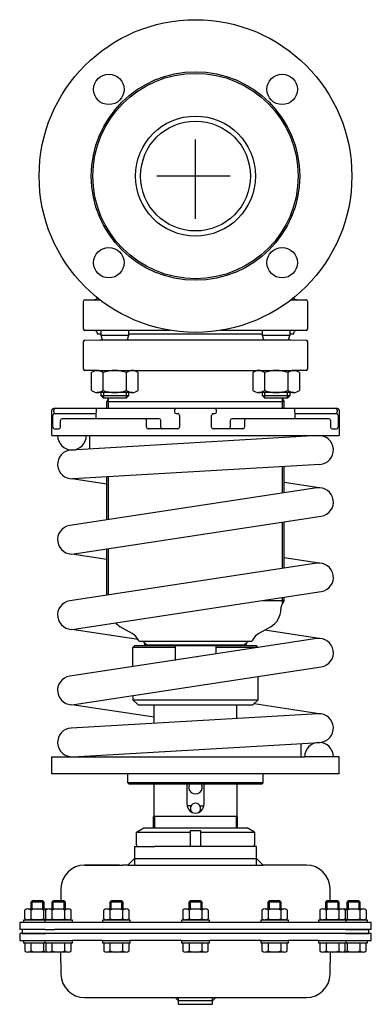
# Model space of a CAD drawing. Extents: x 741 to 949, y -495 to 87.
import ezdxf

# ---------------------------------------------------------------- set-up
doc = ezdxf.new("R2010")
doc.units = 0
doc.layers.get('0').update_dxf_attribs({"linetype": 'CONTINUOUS'})

# ---------------------------------------------------------------- blocks, each defined once
blk = doc.blocks.new('TOP__1', base_point=(691.44, -384.3))
at = {"color": 7}
for p, q in [((810.19, -393.63), (814.56, -391.11)), ((810.19, -401.11), (810.19, -393.63)), ((810.19, -393.63), (842.06, -393.63)), ((814.56, -391.11), (875.56, -391.11)), ((842.06, -392.61), (848.06, -392.61)), ((842.06, -402.11), (842.06, -392.61)), ((848.06, -392.61), (848.06, -402.11)), ((848.06, -393.63), (879.93, -393.63)), ((879.93, -393.63), (875.56, -391.11)), ((879.93, -393.63), (879.93, -401.11)), ((809.06, -402.11), (809.06, -413.11)), ((809.06, -402.11), (821.01, -402.11)), ((842.06, -402.11), (821.01, -402.11)), ((848.06, -402.11), (842.06, -402.11)), ((878.93, -402.11), (848.06, -402.11)), ((881.06, -402.11), (878.93, -402.11)), ((881.06, -413.11), (881.06, -402.11)), ((779.48, -413.11), (780.06, -413.11)), ((800.06, -413.11), (779.48, -413.11)), ((780.06, -413.11), (800.06, -413.11)), ((800.06, -413.11), (802.06, -413.11)), ((805.06, -413.11), (802.06, -413.11)), ((809.06, -409.11), (805.06, -413.11)), ((805.06, -413.11), (885.06, -413.11)), ((809.06, -409.11), (881.06, -409.11)), ((885.06, -413.11), (881.06, -409.11)), ((910.64, -413.11), (885.06, -413.11)), ((765.48, -426.86), (765.35, -434.21)), ((924.76, -434.21), (924.64, -426.86)), ((748.36, -434.21), (747.56, -435.01)), ((747.56, -435.01), (747.56, -439)), ((755.56, -435.01), (747.56, -435.01)), ((754.76, -434.21), (748.36, -434.21)), ((748.36, -439), (748.36, -434.21)), ((755.56, -435.01), (754.76, -434.21)), ((754.76, -439), (754.76, -434.21)), ((755.56, -439), (755.56, -435.01)), ((760.89, -434.21), (760.09, -435.01)), ((768.09, -435.01), (760.09, -435.01)), ((760.09, -435.01), (760.09, -439)), ((767.29, -434.21), (760.89, -434.21)), ((760.89, -439), (760.89, -434.21)), ((768.09, -435.01), (767.29, -434.21)), ((767.29, -439), (767.29, -434.21)), ((768.09, -439), (768.09, -435.01)), ((795.11, -434.21), (794.31, -435.01)), ((794.31, -435.01), (794.31, -439)), ((802.31, -435.01), (794.31, -435.01)), ((801.51, -434.21), (795.11, -434.21)), ((795.11, -439), (795.11, -434.21)), ((802.31, -435.01), (801.51, -434.21)), ((801.51, -439), (801.51, -434.21)), ((802.31, -439), (802.31, -435.01)), ((841.86, -434.21), (841.06, -435.01)), ((849.06, -435.01), (841.06, -435.01)), ((841.06, -435.01), (841.06, -439)), ((848.26, -434.21), (841.86, -434.21)), ((841.86, -434.21), (841.86, -439)), ((849.06, -435.01), (848.26, -434.21)), ((848.26, -434.21), (848.26, -439)), ((849.06, -439), (849.06, -435.01)), ((888.61, -434.21), (887.81, -435.01)), ((887.81, -435.01), (887.81, -439)), ((895.81, -435.01), (887.81, -435.01)), ((888.61, -434.21), (888.61, -439)), ((895.01, -434.21), (888.61, -434.21)), ((895.01, -434.21), (895.01, -439)), ((895.81, -435.01), (895.01, -434.21)), ((895.81, -439), (895.81, -435.01)), ((922.83, -434.21), (922.03, -435.01)), ((930.03, -435.01), (922.03, -435.01)), ((922.03, -435.01), (922.03, -439)), ((929.23, -434.21), (922.83, -434.21)), ((922.83, -434.21), (922.83, -439)), ((930.03, -435.01), (929.23, -434.21)), ((929.23, -434.21), (929.23, -439)), ((930.03, -439), (930.03, -435.01)), ((935.36, -434.21), (934.56, -435.01)), ((934.56, -435.01), (934.56, -439)), ((942.56, -435.01), (934.56, -435.01)), ((935.36, -434.21), (935.36, -439)), ((941.76, -434.21), (935.36, -434.21)), ((941.76, -434.21), (941.76, -439)), ((942.56, -435.01), (941.76, -434.21)), ((942.56, -439), (942.56, -435.01)), ((744.05, -444.84), (744.05, -439.67)), ((745.93, -439), (757.19, -439)), ((747.81, -444.84), (747.81, -439.67)), ((755.31, -444.84), (755.31, -439.67)), ((756.58, -444.84), (756.58, -439.67)), ((758.46, -439), (769.71, -439)), ((760.33, -444.84), (760.33, -439.67)), ((767.84, -444.84), (767.84, -439.67)), ((771.59, -444.84), (771.59, -439.67)), ((790.8, -444.84), (790.8, -439.67)), ((792.68, -439), (803.94, -439)), ((794.56, -444.84), (794.56, -439.67)), ((802.06, -444.84), (802.06, -439.67)), ((805.81, -444.84), (805.81, -439.67)), ((837.55, -439.67), (837.55, -444.84)), ((839.43, -439), (850.69, -439)), ((841.31, -439.67), (841.31, -444.84)), ((848.81, -439.67), (848.81, -444.84)), ((852.56, -439.67), (852.56, -444.84)), ((884.3, -439.67), (884.3, -444.84)), ((886.18, -439), (897.44, -439)), ((888.06, -439.67), (888.06, -444.84)), ((895.56, -439.67), (895.56, -444.84)), ((899.31, -439.67), (899.31, -444.84)), ((918.53, -439.67), (918.53, -444.84)), ((920.4, -439), (931.66, -439)), ((922.28, -439.67), (922.28, -444.84)), ((929.79, -439.67), (929.79, -444.84)), ((932.93, -439), (944.19, -439)), ((933.54, -439.67), (933.54, -444.84)), ((934.81, -439.67), (934.81, -444.84)), ((942.31, -439.67), (942.31, -444.84)), ((946.06, -439.67), (946.06, -444.84)), ((743.56, -447.11), (741.06, -447.11)), ((741.06, -447.11), (741.06, -451.11)), ((743.56, -447.11), (743.56, -445.51)), ((743.56, -445.51), (756.09, -445.51)), ((756.06, -447.11), (743.56, -447.11)), ((745.93, -447.11), (743.56, -447.11)), ((756.06, -445.5), (745.93, -445.5)), ((943.06, -447.1), (745.93, -447.1)), ((757.19, -445.5), (756.06, -445.5)), ((762.1, -445.51), (756.06, -445.5)), ((759.56, -447.11), (756.06, -447.11)), ((762.1, -447.11), (756.06, -447.11)), ((756.09, -447.11), (756.09, -445.51)), ((756.09, -445.51), (756.58, -445.51)), ((759.56, -447.11), (756.09, -447.11)), ((756.58, -445.51), (762.1, -445.51)), ((756.58, -445.51), (759.06, -445.51)), ((769.71, -445.5), (758.46, -445.5)), ((772.09, -447.11), (759.56, -447.11)), ((760.09, -445.5), (760.09, -445.51)), ((760.09, -447.11), (760.09, -447.11)), ((760.89, -445.51), (760.89, -445.5)), ((762.1, -445.51), (768.09, -445.51)), ((767.29, -445.51), (767.29, -445.5)), ((768.09, -445.51), (768.09, -445.5)), ((768.09, -445.51), (768.29, -445.51)), ((768.09, -447.11), (768.09, -447.11)), ((768.29, -445.51), (772.09, -445.51)), ((768.29, -445.51), (771.59, -445.51)), ((772.09, -445.51), (772.09, -447.11)), ((790.31, -447.11), (790.31, -445.51)), ((790.31, -445.51), (790.8, -445.51)), ((806.31, -447.11), (790.31, -447.11)), ((790.8, -445.51), (805.81, -445.51)), ((803.94, -445.5), (792.68, -445.5)), ((794.31, -445.5), (794.31, -445.51)), ((794.31, -447.11), (794.31, -447.11)), ((795.11, -445.51), (795.11, -445.5)), ((801.51, -445.51), (801.51, -445.5)), ((802.31, -445.51), (802.31, -445.5)), ((802.31, -447.11), (802.31, -447.11)), ((802.51, -445.51), (805.81, -445.51)), ((805.81, -445.51), (806.31, -445.51)), ((806.31, -445.51), (806.31, -447.11)), ((837.06, -447.11), (837.06, -445.51)), ((837.06, -445.51), (840.86, -445.51)), ((853.06, -447.11), (837.06, -447.11)), ((837.55, -445.51), (840.86, -445.51)), ((850.69, -445.5), (839.43, -445.5)), ((840.86, -445.51), (841.06, -445.51)), ((841.06, -445.5), (841.06, -445.51)), ((841.06, -445.51), (852.56, -445.51)), ((841.06, -447.11), (841.06, -447.11)), ((841.86, -445.5), (841.86, -445.51)), ((848.26, -445.5), (848.26, -445.51)), ((849.06, -445.51), (849.06, -445.5)), ((849.06, -447.11), (849.06, -447.11)), ((852.56, -445.51), (853.06, -445.51)), ((853.06, -445.51), (853.06, -447.11)), ((883.81, -447.11), (883.81, -445.51)), ((883.81, -445.51), (887.61, -445.51)), ((899.81, -447.11), (883.81, -447.11)), ((884.3, -445.51), (887.61, -445.51)), ((897.44, -445.5), (886.18, -445.5)), ((887.61, -445.51), (899.31, -445.51)), ((887.81, -445.5), (887.81, -445.51)), ((887.81, -447.11), (887.81, -447.11)), ((888.61, -445.5), (888.61, -445.51)), ((895.01, -445.5), (895.01, -445.51)), ((895.81, -445.51), (895.81, -445.5)), ((895.81, -447.11), (895.81, -447.11)), ((899.31, -445.51), (899.81, -445.51)), ((899.81, -445.51), (899.81, -447.11)), ((918.03, -447.11), (918.03, -445.51)), ((918.03, -445.51), (921.83, -445.51)), ((930.56, -447.11), (918.03, -447.11)), ((918.53, -445.51), (921.83, -445.51)), ((931.66, -445.5), (920.4, -445.5)), ((921.83, -445.51), (922.03, -445.51)), ((922.03, -445.5), (922.03, -445.51)), ((922.03, -445.51), (930.68, -445.51)), ((922.03, -447.11), (922.03, -447.11)), ((922.83, -445.5), (922.83, -445.51)), ((929.23, -445.5), (929.23, -445.51)), ((934.06, -445.5), (930.03, -445.51)), ((930.03, -445.51), (930.03, -445.5)), ((930.03, -447.11), (930.03, -447.11)), ((934.03, -447.11), (930.56, -447.11)), ((930.68, -445.51), (933.54, -445.51)), ((930.68, -445.51), (931.05, -445.51)), ((931.05, -445.51), (933.54, -445.51)), ((934.06, -445.5), (932.93, -445.5)), ((933.54, -445.51), (934.03, -445.51)), ((934.03, -445.51), (946.56, -445.51)), ((934.03, -445.51), (934.03, -447.11)), ((934.06, -447.11), (934.03, -447.11)), ((944.46, -445.49), (934.06, -445.5)), ((946.56, -447.11), (934.06, -447.11)), ((949.06, -447.1), (943.06, -447.1)), ((946.56, -445.51), (946.56, -447.11)), ((949.06, -451.1), (949.06, -447.1)), ((756.06, -451.11), (741.06, -451.11)), ((742.56, -453.61), (741.06, -453.61)), ((741.06, -453.61), (741.06, -457.61)), ((742.56, -451.11), (742.56, -453.61)), ((742.56, -453.61), (756.56, -453.61)), ((761.06, -453.61), (742.56, -453.61)), ((756.06, -451.11), (761.69, -451.11)), ((929.06, -453.61), (761.06, -453.61)), ((934.06, -451.11), (761.69, -451.11)), ((947.56, -453.61), (929.06, -453.61)), ((933.56, -453.61), (947.56, -453.61)), ((943.06, -451.1), (934.06, -451.11)), ((934.06, -451.11), (947.56, -451.11)), ((935.36, -451.11), (935.36, -451.11)), ((941.76, -451.1), (941.76, -451.11)), ((942.56, -451.11), (942.56, -451.1)), ((949.06, -451.1), (943.06, -451.1)), ((947.56, -453.61), (947.56, -451.11)), ((949.06, -453.61), (947.56, -453.61)), ((949.06, -457.61), (949.06, -453.61)), ((741.06, -457.61), (756.06, -457.61)), ((743.56, -457.61), (756.06, -457.61)), ((743.56, -459.21), (743.56, -457.61)), ((756.09, -459.21), (743.56, -459.21)), ((744.05, -459.21), (744.05, -463.85)), ((747.81, -463.85), (747.81, -459.21)), ((755.31, -463.85), (755.31, -459.21)), ((756.06, -457.61), (756.09, -457.61)), ((756.06, -457.61), (762.1, -457.61)), ((756.09, -457.61), (759.56, -457.61)), ((756.09, -459.21), (756.09, -457.61)), ((756.58, -459.21), (756.09, -459.21)), ((759.56, -459.21), (756.58, -459.21)), ((759.06, -459.21), (756.58, -459.21)), ((756.58, -459.21), (756.58, -463.85)), ((759.56, -457.61), (772.09, -457.61)), ((771.59, -459.21), (759.56, -459.21)), ((772.09, -459.21), (759.56, -459.21)), ((760.09, -457.61), (760.09, -457.61)), ((760.33, -463.85), (760.33, -459.21)), ((767.84, -463.85), (767.84, -459.21)), ((768.09, -457.61), (768.09, -457.61)), ((771.59, -463.85), (771.59, -459.21)), ((790.31, -457.61), (772.09, -457.61)), ((772.09, -457.61), (772.09, -459.21)), ((790.31, -457.61), (806.31, -457.61)), ((790.31, -459.21), (790.31, -457.61)), ((790.8, -459.21), (790.31, -459.21)), ((805.81, -459.21), (790.8, -459.21)), ((790.8, -459.21), (790.8, -463.85)), ((806.31, -459.21), (790.8, -459.21)), ((794.31, -457.61), (794.31, -457.61)), ((794.56, -463.85), (794.56, -459.21)), ((802.06, -463.85), (802.06, -459.21)), ((802.31, -457.61), (802.31, -457.61)), ((805.81, -463.85), (805.81, -459.21)), ((837.06, -457.61), (806.31, -457.61)), ((806.31, -457.61), (806.31, -459.21)), ((837.06, -457.61), (853.06, -457.61)), ((837.06, -459.21), (837.06, -457.61)), ((839.14, -459.21), (837.06, -459.21)), ((839.14, -459.21), (837.55, -459.21)), ((837.55, -459.21), (837.55, -463.85)), ((840.86, -459.21), (839.14, -459.21)), ((841.06, -459.21), (839.14, -459.21)), ((841.06, -457.61), (841.06, -457.61)), ((852.56, -459.21), (841.06, -459.21)), ((841.31, -459.21), (841.31, -463.85)), ((848.81, -459.21), (848.81, -463.85)), ((849.06, -457.61), (849.06, -457.61)), ((852.56, -463.85), (852.56, -459.21)), ((853.06, -459.21), (852.56, -459.21)), ((883.81, -457.61), (853.06, -457.61)), ((853.06, -457.61), (853.06, -459.21)), ((883.81, -457.61), (899.81, -457.61)), ((883.81, -459.21), (883.81, -457.61)), ((899.31, -459.21), (883.81, -459.21)), ((899.31, -459.21), (884.3, -459.21)), ((884.3, -459.21), (884.3, -463.85)), ((887.81, -457.61), (887.81, -457.61)), ((888.06, -459.21), (888.06, -463.85)), ((895.56, -459.21), (895.56, -463.85)), ((895.81, -457.61), (895.81, -457.61)), ((899.81, -459.21), (899.31, -459.21)), ((899.31, -463.85), (899.31, -459.21)), ((918.03, -457.61), (899.81, -457.61)), ((899.81, -457.61), (899.81, -459.21)), ((918.03, -457.61), (930.56, -457.61)), ((918.03, -459.21), (918.03, -457.61)), ((920.11, -459.21), (918.03, -459.21)), ((920.11, -459.21), (918.53, -459.21)), ((918.53, -459.21), (918.53, -463.85)), ((921.83, -459.21), (920.11, -459.21)), ((922.03, -459.21), (920.11, -459.21)), ((922.03, -457.61), (922.03, -457.61)), ((930.77, -459.21), (922.03, -459.21)), ((922.28, -459.21), (922.28, -463.85)), ((929.79, -459.21), (929.79, -463.85)), ((930.03, -457.61), (930.03, -457.61)), ((930.56, -457.61), (934.03, -457.61)), ((930.77, -459.21), (930.68, -459.21)), ((933.54, -459.21), (930.77, -459.21)), ((931.05, -459.21), (930.77, -459.21)), ((933.54, -459.21), (931.05, -459.21)), ((933.54, -463.85), (933.54, -459.21)), ((934.03, -459.21), (933.54, -459.21)), ((934.03, -457.61), (934.03, -459.21)), ((934.03, -457.61), (934.06, -457.61)), ((946.56, -459.21), (934.03, -459.21)), ((934.06, -457.61), (946.56, -457.61)), ((934.06, -457.61), (949.06, -457.61)), ((934.81, -459.21), (934.81, -463.85)), ((942.31, -459.21), (942.31, -463.85)), ((946.06, -463.85), (946.06, -459.21)), ((946.56, -457.61), (946.56, -459.21)), ((757.19, -464.51), (745.93, -464.51)), ((769.71, -464.51), (758.46, -464.51)), ((765.25, -464.45), (765.48, -477.67)), ((803.94, -464.51), (792.68, -464.51)), ((850.69, -464.51), (839.43, -464.51)), ((897.44, -464.51), (886.18, -464.51)), ((931.66, -464.51), (920.4, -464.51)), ((924.64, -477.67), (924.87, -464.45)), ((944.19, -464.51), (932.93, -464.51)), ((779.48, -491.42), (910.64, -491.42)), ((835.06, -493.42), (833.06, -491.42)), ((835.06, -495.42), (835.06, -491.42)), ((855.06, -493.42), (835.06, -493.42)), ((855.06, -495.42), (855.06, -491.42)), ((857.06, -491.42), (855.06, -493.42)), ((835.06, -495.42), (855.06, -495.42))]:
    blk.add_line(p, q, dxfattribs=at)
for centre, radius, start, end in [((811.19, -401.11), 1, 180, 270), ((878.93, -401.11), 1, 270, 0), ((779.48, -427.11), 14, 90, 179), ((910.64, -427.11), 14, 1, 90), ((745.93, -441.99), 2.99, 51.05281, 128.94719), ((751.56, -449.95), 10.94, 69.94743, 110.05257), ((757.19, -441.99), 2.99, 77.73433, 128.94719), ((758.46, -441.99), 2.99, 51.05281, 128.94719), ((764.09, -449.95), 10.94, 69.94743, 110.05257), ((769.71, -441.99), 2.99, 51.05281, 128.94719), ((792.68, -441.99), 2.99, 51.05281, 128.94719), ((798.31, -449.95), 10.94, 69.94743, 110.05257), ((803.94, -441.99), 2.99, 51.05281, 128.94719), ((839.43, -441.99), 2.99, 51.05281, 128.94719), ((845.06, -449.95), 10.94, 69.94743, 110.05257), ((850.69, -441.99), 2.99, 51.05281, 128.94719), ((886.18, -441.99), 2.99, 51.05281, 128.94719), ((891.81, -449.95), 10.94, 69.94743, 110.05257), ((897.44, -441.99), 2.99, 51.05281, 128.94719), ((920.4, -441.99), 2.99, 51.05281, 128.94719), ((926.03, -449.95), 10.94, 69.94743, 110.05257), ((931.66, -441.99), 2.99, 51.05281, 128.94719), ((932.93, -441.99), 2.99, 51.05281, 102.26567), ((938.56, -449.95), 10.94, 69.94743, 110.05257), ((944.19, -441.99), 2.99, 51.05281, 128.94719), ((745.93, -442.52), 2.99, 231.05281, 308.94719), ((751.56, -434.56), 10.94, 249.94743, 290.05257), ((757.19, -442.52), 2.99, 231.05281, 282.26567), ((758.46, -442.52), 2.99, 231.05281, 308.94719), ((764.09, -434.56), 10.94, 249.94743, 290.05257), ((769.71, -442.52), 2.99, 231.05281, 308.94719), ((792.68, -442.52), 2.99, 231.05281, 308.94719), ((798.31, -434.56), 10.94, 249.94743, 290.05257), ((803.94, -442.52), 2.99, 231.05281, 308.94719), ((839.43, -442.52), 2.99, 231.05281, 308.94719), ((845.06, -434.56), 10.94, 249.94743, 290.05257), ((850.69, -442.52), 2.99, 231.05281, 308.94719), ((886.18, -442.52), 2.99, 231.05281, 308.94719), ((891.81, -434.56), 10.94, 249.94743, 290.05257), ((897.44, -442.52), 2.99, 231.05281, 308.94719), ((920.4, -442.52), 2.99, 231.05281, 308.94719), ((926.03, -434.56), 10.94, 249.94743, 290.05257), ((931.66, -442.52), 2.99, 231.05281, 308.94719), ((932.93, -442.52), 2.99, 257.73433, 308.94719), ((938.56, -434.56), 10.94, 249.94743, 268.24415), ((938.56, -434.56), 10.94, 271.89724, 290.05257), ((944.19, -442.52), 2.99, 231.05281, 265.05613), ((944.19, -442.52), 2.99, 274.94387, 308.94719), ((932.56, -453.61), 1, 359.9999999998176, 0), ((745.93, -461.53), 2.99, 231.05281, 308.94719), ((751.56, -453.57), 10.94, 249.94743, 290.05257), ((757.19, -461.53), 2.99, 231.05281, 282.26567), ((758.46, -461.53), 2.99, 231.05281, 308.94719), ((764.09, -453.57), 10.94, 249.94743, 290.05257), ((769.71, -461.53), 2.99, 231.05281, 308.94719), ((792.68, -461.53), 2.99, 231.05281, 308.94719), ((798.31, -453.57), 10.94, 249.94743, 290.05257), ((803.94, -461.53), 2.99, 231.05281, 308.94719), ((839.43, -461.53), 2.99, 231.05281, 308.94719), ((845.06, -453.57), 10.94, 249.94743, 290.05257), ((850.69, -461.53), 2.99, 231.05281, 308.94719), ((886.18, -461.53), 2.99, 231.05281, 308.94719), ((891.81, -453.57), 10.94, 249.94743, 290.05257), ((897.44, -461.53), 2.99, 231.05281, 308.94719), ((920.4, -461.53), 2.99, 231.05281, 308.94719), ((926.03, -453.57), 10.94, 249.94743, 290.05257), ((931.66, -461.53), 2.99, 231.05281, 308.94719), ((932.93, -461.53), 2.99, 257.73433, 308.94719), ((938.56, -453.57), 10.94, 249.94743, 290.05257), ((944.19, -461.53), 2.99, 231.05281, 308.94719), ((779.48, -477.42), 14, 181, 270), ((910.64, -477.42), 14, 270, 359)]:
    blk.add_arc(centre, radius, start, end, dxfattribs=at)

msp = doc.modelspace()

# ---------------------------------------------------------------- linework, layer by layer
at = {"color": 1}
for p, q in [((845.06, -30.67), (845.06, 16.29)), ((865.52, -5.42), (822.17, -5.42))]:
    msp.add_line(p, q, dxfattribs=at)
at = {"color": 7}
for p, q in [((778.66, -79.75), (778.66, -95.75)), ((779.64, -78.75), (784.22, -78.63)), ((779.64, -78.75), (788.67, -78.75)), ((901.45, -78.75), (910.48, -78.75)), ((905.9, -78.63), (910.48, -78.75)), ((911.46, -95.75), (911.46, -79.75)), ((830.34, -96.74), (779.64, -96.74)), ((785.8, -96.91), (779.64, -96.74)), ((786.74, -97.65), (787.08, -98.92)), ((789.33, -98.92), (787.08, -98.92)), ((789.33, -99.74), (789.33, -96.74)), ((805.33, -96.74), (805.33, -99.74)), ((884.79, -98.92), (805.33, -98.92)), ((910.48, -96.74), (859.78, -96.74)), ((884.79, -99.74), (884.79, -96.74)), ((900.79, -96.74), (900.79, -99.74)), ((903.04, -98.92), (900.79, -98.92)), ((903.04, -98.92), (903.38, -97.65)), ((910.48, -96.74), (904.32, -96.91)), ((778.65, -103.55), (778.65, -119.38)), ((779.63, -102.55), (788.56, -102.31)), ((788.56, -102.31), (901.56, -102.31)), ((805.33, -99.74), (789.33, -99.74)), ((789.97, -102.31), (789.33, -99.74)), ((789.94, -102.31), (789.95, -102.24)), ((805.33, -99.74), (804.69, -102.31)), ((804.72, -102.31), (804.7, -102.24)), ((900.79, -99.74), (884.79, -99.74)), ((885.43, -102.31), (884.79, -99.74)), ((885.41, -102.24), (885.4, -102.31)), ((900.15, -102.31), (900.79, -99.74)), ((900.16, -102.24), (900.18, -102.31)), ((901.56, -102.31), (910.49, -102.55)), ((911.47, -119.38), (911.47, -103.55)), ((785.15, -120.48), (779.63, -120.38)), ((783.47, -132.25), (783.47, -121.7)), ((785.15, -120.48), (904.97, -120.48)), ((786.94, -120.48), (807.72, -120.48)), ((790.4, -132.25), (790.4, -121.7)), ((804.26, -132.25), (804.26, -121.7)), ((811.19, -132.25), (811.19, -121.7)), ((878.93, -121.7), (878.93, -132.25)), ((882.4, -120.48), (903.18, -120.48)), ((885.86, -121.7), (885.86, -132.25)), ((899.72, -121.7), (899.72, -132.25)), ((910.48, -120.38), (904.97, -120.48)), ((906.65, -121.7), (906.65, -132.25)), ((807.72, -133.48), (786.94, -133.48)), ((789.33, -135.53), (789.33, -133.48)), ((790.58, -133.48), (790.58, -136.78)), ((804.08, -133.48), (804.08, -136.78)), ((805.33, -133.48), (805.33, -135.53)), ((903.18, -133.48), (882.4, -133.48)), ((884.79, -135.53), (884.79, -133.48)), ((886.04, -136.78), (886.04, -133.48)), ((899.54, -136.78), (899.54, -133.48)), ((900.79, -133.48), (900.79, -135.53)), ((790.58, -136.78), (789.33, -135.53)), ((805.33, -135.53), (789.33, -135.53)), ((804.08, -136.78), (790.58, -136.78)), ((897.56, -138.93), (792.56, -138.93)), ((792.56, -142.99), (792.56, -138.95)), ((793.51, -142.99), (793.51, -137.26)), ((805.33, -135.53), (804.08, -136.78)), ((886.04, -136.78), (884.79, -135.53)), ((900.79, -135.53), (884.79, -135.53)), ((899.54, -136.78), (886.04, -136.78)), ((896.61, -142.99), (896.61, -137.26)), ((897.56, -142.99), (897.56, -138.93)), ((900.79, -135.53), (899.54, -136.78)), ((760.06, -158.99), (760.06, -143.99)), ((929.06, -142.99), (761.06, -142.99)), ((761.16, -144.99), (761.16, -143.99)), ((786.55, -144.99), (786.55, -142.99)), ((832.56, -143.99), (832.56, -144.99)), ((857.56, -144.99), (857.56, -143.99)), ((903.57, -142.99), (903.57, -144.99)), ((928.95, -143.99), (928.95, -144.99)), ((930.06, -143.99), (930.06, -158.99)), ((760.73, -153.99), (760.73, -146.99)), ((761.59, -145.99), (785.55, -145.99)), ((765.19, -153.99), (765.19, -149.99)), ((823.46, -148.99), (766.19, -148.99)), ((786.01, -145.88), (786.01, -148.99)), ((815.99, -153.99), (815.99, -149.99)), ((824.46, -153.99), (824.46, -149.99)), ((833.56, -145.99), (834.56, -145.99)), ((835.56, -146.99), (835.56, -153.99)), ((854.56, -153.99), (854.56, -146.99)), ((855.56, -145.99), (856.56, -145.99)), ((865.65, -149.99), (865.65, -153.99)), ((923.93, -148.99), (866.65, -148.99)), ((874.13, -149.99), (874.13, -153.99)), ((904.11, -148.99), (904.11, -145.88)), ((904.57, -145.99), (928.39, -145.99)), ((924.93, -149.99), (924.93, -153.99)), ((929.39, -146.99), (929.39, -153.99)), ((761.73, -154.99), (764.19, -154.99)), ((834.56, -154.99), (816.99, -154.99)), ((873.13, -154.99), (855.56, -154.99)), ((925.93, -154.99), (928.39, -154.99)), ((760.06, -158.99), (930.06, -158.99)), ((917.67, -159.01), (771.47, -167.51)), ((782.56, -166.86), (782.56, -158.99)), ((907.56, -159.59), (907.56, -158.99)), ((918.65, -175.98), (772.45, -184.48)), ((896.61, -192.96), (896.61, -177.26)), ((897.56, -192.82), (897.56, -177.2)), ((792.56, -187.63), (771.95, -184.49)), ((792.56, -208.82), (792.56, -183.31)), ((793.51, -208.68), (793.51, -183.25)), ((916.88, -189.87), (770.68, -212.16)), ((918.17, -189.78), (897.56, -186.64)), ((773.24, -228.97), (919.44, -206.68)), ((896.61, -237.54), (896.61, -210.16)), ((897.56, -237.39), (897.56, -210.02)), ((792.56, -253.4), (792.56, -226.02)), ((793.51, -253.25), (793.51, -225.88)), ((792.56, -232.2), (771.95, -229.06)), ((918.17, -234.35), (897.56, -231.21)), ((916.88, -234.45), (770.68, -256.73)), ((773.24, -273.54), (919.44, -251.25)), ((896.61, -258.13), (896.61, -254.73)), ((897.56, -256.48), (897.56, -254.59)), ((885.12, -256.48), (897.56, -256.48)), ((895.56, -261.29), (895.56, -261.63)), ((897.56, -256.48), (896.23, -258.79)), ((811.16, -279.61), (771.95, -273.63)), ((807.56, -276.06), (800.56, -272.02)), ((889.56, -272.02), (882.56, -276.06)), ((916.88, -279.02), (770.68, -301.3)), ((918.17, -278.92), (886.08, -274.03)), ((808.06, -284.28), (809.06, -283.28)), ((833, -284.28), (808.06, -284.28)), ((808.06, -295.6), (808.06, -284.28)), ((809.06, -283.28), (809.07, -283.26)), ((881.06, -283.28), (809.06, -283.28)), ((878.35, -280.81), (811.76, -280.81)), ((816.01, -282.81), (814.95, -281.76)), ((815.06, -283.28), (815.06, -282.31)), ((816.01, -282.81), (815.06, -282.81)), ((816.01, -283.28), (816.01, -282.81)), ((816.01, -282.81), (874.11, -282.81)), ((833, -283.28), (833, -291.96)), ((857.12, -283.28), (857.12, -288.06)), ((882.06, -284.28), (857.12, -284.28)), ((875.17, -281.76), (874.11, -282.81)), ((874.11, -283.28), (874.11, -282.81)), ((875.06, -282.81), (874.11, -282.81)), ((875.06, -283.28), (875.06, -282.31)), ((882.06, -284.28), (881.06, -283.28)), ((882.06, -284.32), (882.06, -284.28)), ((845.96, -289.83), (845.93, -289.78)), ((773.24, -318.11), (919.44, -295.82)), ((882.06, -315.28), (882.06, -301.52)), ((808.06, -312.8), (808.06, -315.28)), ((820.56, -325.62), (771.95, -318.21)), ((808.06, -315.28), (811.06, -318.28)), ((808.06, -315.28), (882.06, -315.28)), ((811.06, -318.28), (879.06, -318.28)), ((820.56, -329.15), (820.56, -318.28)), ((869.56, -326.3), (869.56, -318.28)), ((882.06, -315.28), (879.06, -318.28)), ((918.17, -323.49), (879.71, -317.63)), ((917.67, -323.51), (771.47, -332.01)), ((772.45, -348.98), (918.65, -340.48)), ((907.56, -348.99), (907.56, -341.12)), ((760.06, -348.99), (909.66, -348.99)), ((760.06, -358.99), (760.06, -348.99)), ((771.47, -348.98), (771.71, -348.99)), ((782.56, -348.99), (782.56, -348.39)), ((926.66, -348.99), (909.66, -348.99)), ((930.06, -348.99), (926.66, -348.99)), ((930.06, -358.99), (930.06, -348.99)), ((930.06, -358.99), (760.06, -358.99)), ((805.06, -364.49), (805.06, -358.99)), ((885.06, -364.49), (885.06, -358.99)), ((805.06, -364.49), (805.56, -364.99)), ((885.06, -364.49), (805.06, -364.49)), ((805.56, -364.99), (884.56, -364.99)), ((820.56, -384.28), (820.56, -364.99)), ((840.06, -377.28), (840.06, -364.99)), ((850.06, -364.99), (850.06, -377.28)), ((869.56, -364.99), (869.56, -384.28)), ((884.56, -364.99), (885.06, -364.49)), ((842.4, -377.99), (840.11, -377.99)), ((847.71, -377.99), (850.01, -377.99)), ((821.01, -384.28), (820.16, -384.28)), ((820.16, -390.99), (820.16, -384.28)), ((821.01, -384.28), (820.56, -383.83)), ((821.01, -390.99), (821.01, -384.28)), ((869.11, -384.28), (821.01, -384.28)), ((869.56, -383.83), (869.11, -384.28)), ((869.96, -384.28), (869.11, -384.28)), ((869.11, -384.28), (869.11, -390.99)), ((869.96, -390.99), (869.96, -384.28))]:
    msp.add_line(p, q, dxfattribs=at)
for centre, radius in [((845.06, -5.42), 92.5), ((845.06, -5.42), 61.68), ((845.06, -5.42), 60.74), ((793.79, 45.84), 9), ((896.32, 45.84), 9), ((845.06, -5.42), 35.5), ((845.06, -5.42), 32.5), ((793.79, -56.69), 9), ((896.32, -56.69), 9)]:
    msp.add_circle(centre, radius, dxfattribs=at)
for centre, radius, start, end in [((779.66, -79.75), 1, 91.5, 180), ((784.06, -72.63), 6, 271.5, 302.7137), ((906.06, -72.63), 6, 237.2863, 268.5), ((910.46, -79.75), 1, 0, 88.5), ((779.66, -95.75), 1, 180, 268.5), ((785.77, -97.91), 1, 15, 88.5), ((904.34, -97.91), 1, 91.5, 165), ((910.46, -95.75), 1, 271.5, 0), ((779.65, -103.55), 1, 91.5, 180), ((910.47, -103.55), 1, 0, 88.5), ((779.65, -119.38), 1, 180, 269), ((786.94, -125.99), 5.51, 51.05281, 128.94719), ((785.06, -125.47), 5, 79.44085, 89), ((797.33, -140.68), 20.21, 69.94743, 110.05257), ((807.72, -125.99), 5.51, 51.05281, 128.94719), ((882.4, -125.99), 5.51, 51.05281, 128.94719), ((892.79, -140.68), 20.21, 69.94743, 110.05257), ((903.18, -125.99), 5.51, 51.05281, 128.94719), ((905.06, -125.47), 5, 91, 100.55915), ((910.47, -119.38), 1, 271, 0), ((786.94, -127.96), 5.51, 231.05281, 308.94719), ((797.33, -113.27), 20.21, 249.94743, 290.05257), ((807.72, -127.96), 5.51, 231.05281, 308.94719), ((882.4, -127.96), 5.51, 231.05281, 308.94719), ((892.79, -113.27), 20.21, 249.94743, 290.05257), ((903.18, -127.96), 5.51, 231.05281, 308.94719), ((788.77, -135.66), 5, 319.24695, 347.05803), ((901.35, -135.66), 5, 192.94197, 220.75305), ((761.06, -143.99), 1, 90, 180), ((762.16, -143.99), 1, 90, 180), ((762.16, -144.99), 1, 180, 270), ((785.55, -144.99), 1, 270, 0), ((833.56, -143.99), 1, 90, 180), ((833.56, -144.99), 1, 180, 270), ((856.56, -143.99), 1, 0, 90), ((856.56, -144.99), 1, 270, 0), ((904.57, -144.99), 1, 180, 270), ((927.95, -143.99), 1, 0, 90), ((927.95, -144.99), 1, 270, 0), ((929.06, -143.99), 1, 0, 90), ((761.66, -146.92), 0.935, 94.11157, 184.11157), ((766.19, -149.99), 1, 90, 180), ((814.99, -149.99), 1, 0, 90), ((823.46, -149.99), 1, 0, 90), ((834.56, -146.99), 1, 0, 90), ((855.56, -146.99), 1, 90, 180), ((866.65, -149.99), 1, 90, 180), ((875.13, -149.99), 1, 90, 180), ((923.93, -149.99), 1, 0, 90), ((928.39, -146.99), 1, 0, 90), ((761.73, -153.99), 1, 180, 270), ((764.19, -153.99), 1, 270, 0), ((816.99, -153.99), 1, 180, 270), ((825.46, -153.99), 1, 180, 270), ((834.56, -153.99), 1, 270, 0), ((855.56, -153.99), 1, 180, 270), ((864.65, -153.99), 1, 270, 0), ((873.13, -153.99), 1, 270, 0), ((925.93, -153.99), 1, 180, 270), ((928.39, -153.99), 1, 270, 0), ((771.96, -158.99), 8.5, 180, 0), ((918.16, -167.49), 8.5, 273.3274, 93.3274), ((771.96, -175.99), 8.5, 93.3274, 273.3274), ((918.16, -198.28), 8.5, 278.66705, 98.66705), ((771.96, -220.56), 8.5, 98.66705, 278.66705), ((918.16, -242.85), 8.5, 278.66705, 98.66705), ((771.96, -265.13), 8.5, 98.66705, 278.66705), ((883.56, -261.63), 12, 300, 0), ((900.56, -261.29), 5, 150, 180), ((806.56, -261.63), 12, 222.91953, 240), ((802.56, -284.72), 10, 22.99744, 60), ((887.56, -284.72), 10, 120, 157.00256), ((918.16, -287.42), 8.5, 278.66705, 98.66705), ((813.56, -282.31), 1.5, 0, 90), ((876.56, -282.31), 1.5, 90, 180), ((771.96, -309.71), 8.5, 98.66705, 278.66705), ((918.16, -331.99), 8.5, 273.3274, 93.3274), ((771.96, -340.49), 8.5, 93.3274, 273.3274), ((918.16, -348.99), 8.5, 0, 180), ((845.06, -366.99), 4, 150, 30), ((845.06, -377.28), 5, 180, 0), ((845.06, -379.49), 3.05, 307.06599, 232.93401)]:
    msp.add_arc(centre, radius, start, end, dxfattribs=at)

# ---------------------------------------------------------------- block references
msp.add_blockref('TOP__1', (691.44, -384.3))

doc.saveas('drawing.dxf')
